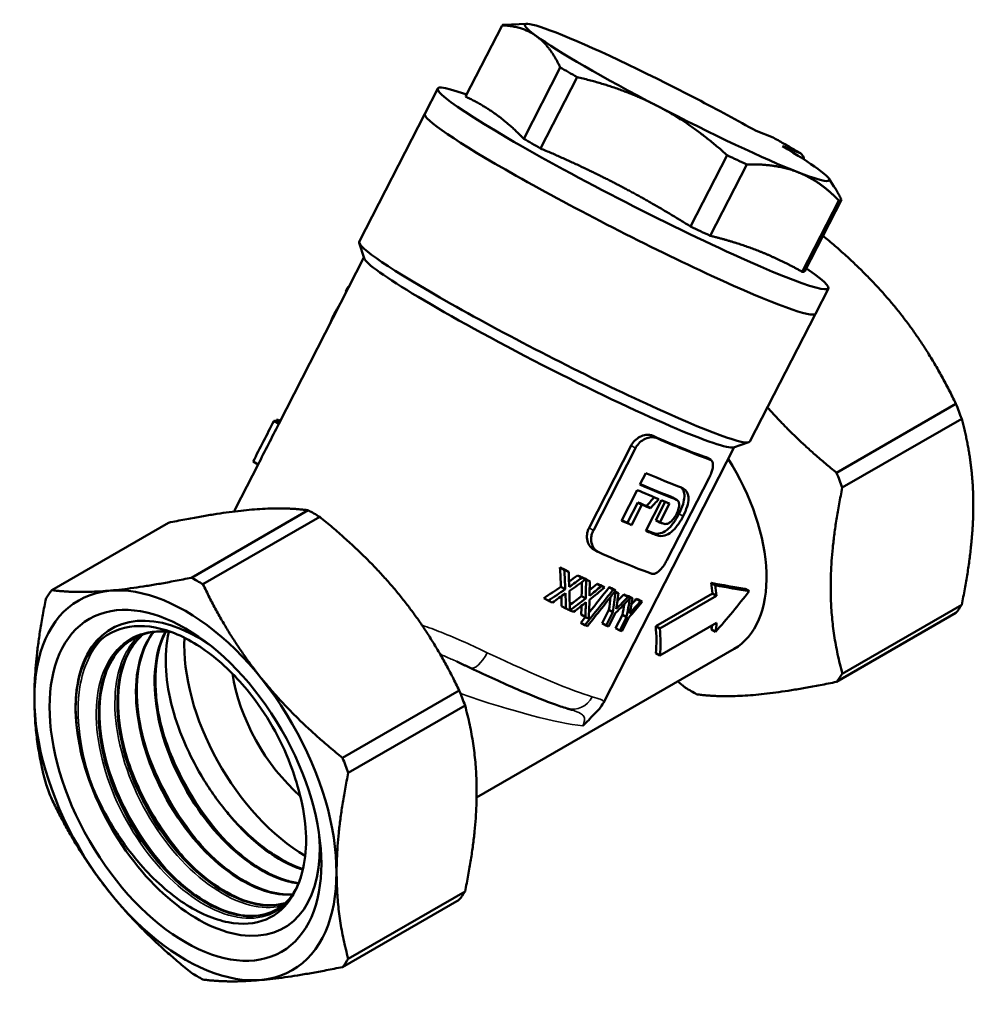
# Model space of a CAD drawing. Header units: millimetres. Extents: x 27 to 202, y 71 to 253.
# Tile 2 of 4: x 118 to 202, y 71 to 157. Entities that reach past the tile are written whole.
import ezdxf

# ---------------------------------------------------------------- set-up
doc = ezdxf.new("R2010")
doc.units = ezdxf.units.MM
doc.layers.add('Видимые тонкие (ГОСТ)', color=7, linetype='Continuous', lineweight=35)
doc.layers.add('Видимый контур (ГОСТ)', color=7, linetype='Continuous', lineweight=50)

msp = doc.modelspace()

# ---------------------------------------------------------------- linework, layer by layer
at = {"layer": 'Видимые тонкие (ГОСТ)'}
for p, q in [((145.753, 131.62), (145.811, 131.587)), ((172.203, 119.887), (171.825, 120.105)), ((174.108, 120.744), (173.741, 120.956)), ((178.764, 118.868), (178.405, 119.075)), ((175.715, 115.395), (175.361, 115.599)), ((176.376, 113.899), (176.016, 114.107)), ((168.504, 112.661), (168.126, 112.879)), ((174.07, 112.238), (173.716, 112.442))]:
    msp.add_line(p, q, dxfattribs=at)
for centre, major_axis, ratio, start_param, end_param in [((177.757, 149.47), (12.685, -6.493), 0.071162, 0.836458, 1.068361), ((158.561, 102.405), (-0.857, -1.807), 0.39264, 0, 1.493343), ((153.351, 106.266), (16.245, -8.316), 0.071162, 5.116974, 5.932652), ((153.147, 102.083), (16.375, -6.277), 0.12883, 4.989634, 5.836628), ((166.755, 98.958), (-0.554, -1.922), 0.936809, 0, 1.365954)]:
    msp.add_ellipse(centre, major_axis=major_axis, ratio=ratio, start_param=start_param, end_param=end_param, dxfattribs=at)
for points, knots in [([(137.109, 114.335), (137.094, 114.388), (137.086, 114.434), (137.082, 114.514), (137.088, 114.548), (137.102, 114.575)], [0.1151966, 0.1151966, 0.1151966, 0.1151966, 0.204168, 0.204168, 0.2975081, 0.2975081, 0.2975081, 0.2975081]), ([(142.098, 80.587), (141.047, 79.039), (139.303, 78.363), (137.275, 78.72), (135.247, 79.077), (132.951, 80.464), (130.919, 82.575), (128.886, 84.686), (127.134, 87.505), (126.07, 90.404), (125.007, 93.302), (124.64, 96.258), (125.067, 98.612), (125.494, 100.967), (126.712, 102.702), (128.458, 103.435), (129.303, 103.79), (130.269, 103.908), (131.299, 103.799)], [0.523357, 0.523357, 0.523357, 0.523357, 1.219581, 1.219581, 1.219581, 1.915646, 1.915646, 1.915646, 2.611556, 2.611556, 2.611556, 3.307315, 3.307315, 3.307315, 4.002927, 4.002927, 4.002927, 4.339437, 4.339437, 4.339437, 4.339437]), ([(159.202, 101.93), (158.567, 102.231), (157.909, 102.538), (156.56, 103.141), (155.869, 103.437), (155.167, 103.716), (154.612, 103.936), (154.043, 104.148), (153.467, 104.341)], [0, 0, 0, 0, 0.204168, 0.204168, 0.408336, 0.408336, 0.408336, 0.5696675, 0.5696675, 0.5696675, 0.5696675]), ([(124.603, 90.057), (123.455, 93.188), (123.042, 96.377), (123.466, 98.943), (123.753, 100.677), (124.419, 102.118), (125.387, 103.143)], [2.615652, 2.615652, 2.615652, 2.615652, 3.294087, 3.294087, 3.294087, 3.752243, 3.752243, 3.752243, 3.752243]), ([(141.402, 79.784), (140.607, 79.537), (139.71, 79.502), (138.753, 79.693), (136.7, 80.103), (134.389, 81.553), (132.362, 83.719), (130.337, 85.884), (128.61, 88.748), (127.59, 91.666), (126.571, 94.582), (126.266, 97.53), (126.759, 99.846), (127.093, 101.418), (127.793, 102.69), (128.771, 103.548)], [7.194321, 7.194321, 7.194321, 7.194321, 7.520628, 7.520628, 7.520628, 8.220681, 8.220681, 8.220681, 8.920254, 8.920254, 8.920254, 9.619365, 9.619365, 9.619365, 10.0938, 10.0938, 10.0938, 10.0938]), ([(155.059, 101.8), (155.382, 101.66), (155.702, 101.518), (156.188, 101.299), (156.357, 101.223), (156.524, 101.147)], [-0.3193427, -0.3193427, -0.3193427, -0.3193427, -0.204168, -0.204168, -0.1420625, -0.1420625, -0.1420625, -0.1420625]), ([(169.387, 97.542), (169.407, 97.581), (169.413, 97.614), (169.368, 97.797), (169.005, 97.886), (168.405, 98.059)], [0.4678194, 0.4678194, 0.4678194, 0.4678194, 0.5639132, 0.5639132, 1.040476, 1.040476, 1.040476, 1.040476]), ([(166.641, 96.905), (166.938, 96.796), (167.183, 96.695), (167.503, 96.512), (167.605, 96.431), (167.731, 96.242), (167.756, 96.133), (167.715, 95.864), (167.659, 95.71), (167.567, 95.51)], [-0.8303069, -0.8303069, -0.8303069, -0.8303069, -0.5639132, -0.5639132, -0.3682847, -0.3682847, -0.1726562, -0.1726562, 0, 0, 0, 0]), ([(136.525, 85.139), (136.336, 85.334), (136.149, 85.536), (135.964, 85.742), (133.801, 88.165), (131.984, 91.293), (130.923, 94.452), (130.813, 94.777), (130.712, 95.102), (130.619, 95.427)], [27.0518378, 27.0518378, 27.0518378, 27.0518378, 27.1100901, 27.1100901, 27.1100901, 27.7931887, 27.7931887, 27.7931887, 27.863481, 27.863481, 27.863481, 27.863481]), ([(134.892, 84.199), (134.167, 84.949), (133.473, 85.777), (132.827, 86.667), (131.124, 89.011), (129.771, 91.767), (128.985, 94.483)], [20.7686525, 20.7686525, 20.7686525, 20.7686525, 20.9918739, 20.9918739, 20.9918739, 21.5802957, 21.5802957, 21.5802957, 21.5802957]), ([(133.258, 83.255), (131.994, 84.57), (130.821, 86.119), (129.833, 87.801), (128.764, 89.622), (127.917, 91.592), (127.354, 93.54)], [14.4854672, 14.4854672, 14.4854672, 14.4854672, 14.8752199, 14.8752199, 14.8752199, 15.2971103, 15.2971103, 15.2971103, 15.2971103]), ([(131.623, 82.309), (129.861, 84.145), (128.279, 86.446), (127.117, 88.903), (126.544, 90.114), (126.075, 91.359), (125.721, 92.595)], [8.2022818, 8.2022818, 8.2022818, 8.2022818, 8.7460854, 8.7460854, 8.7460854, 9.013925, 9.013925, 9.013925, 9.013925])]:
    msp.add_open_spline(points, degree=3, knots=knots, dxfattribs=at)
msp.add_open_spline([(123.084, 97.06), (123.117, 98.882), (123.502, 100.498), (124.191, 101.777)], degree=3, dxfattribs=at)
at = {"layer": 'Видимый контур (ГОСТ)'}
for p, q in [((157.301, 150.723), (160.505, 156.982)), ((162.66, 157.117), (160.662, 157.025)), ((162.393, 147.033), (165.596, 153.292)), ((163.87, 146.18), (167.074, 152.439)), ((153.715, 149.222), (154.851, 151.441)), ((157.399, 150.915), (156.569, 151.185)), ((147.968, 137.996), (153.715, 149.222)), ((182.775, 147.719), (184.27, 147.134)), ((186.6, 145.789), (185.104, 146.374)), ((177.037, 139.329), (180.241, 145.587)), ((178.756, 138.518), (181.959, 144.777)), ((189.16, 143.551), (189.616, 142.852)), ((186.831, 135.356), (190.035, 141.615)), ((187.072, 135.399), (190.276, 141.658)), ((148.398, 136.541), (147.967, 137.888)), ((140.916, 122.026), (148.378, 136.602)), ((187.205, 135.658), (187.909, 135.141)), ((146.99, 134.044), (147.051, 134.009)), ((146.778, 133.626), (146.837, 133.592)), ((187.985, 131.678), (189.122, 133.898)), ((182.239, 120.453), (187.985, 131.678)), ((189.843, 117.719), (200.313, 123.764)), ((140.47, 122.251), (140.906, 121.999)), ((140.501, 122.29), (140.926, 122.045)), ((140.709, 122.357), (141, 122.189)), ((140.856, 122.359), (141.034, 122.256)), ((140.995, 122.349), (141.062, 122.31)), ((190.348, 116.417), (200.818, 122.461)), ((168.126, 112.879), (171.825, 120.105)), ((180.807, 119.95), (182.152, 120.389)), ((172.203, 119.887), (168.504, 112.661)), ((169.387, 97.541), (180.868, 119.97)), ((137.102, 114.575), (139.088, 118.453)), ((138.654, 118.704), (139.089, 118.452)), ((178.818, 118.843), (178.459, 119.05)), ((172.596, 116.68), (173.116, 117.695)), ((174.962, 110.057), (178.66, 117.282)), ((170.975, 113.513), (172.353, 116.205)), ((171.5, 113.341), (172.413, 115.123)), ((172.771, 114.916), (172.413, 115.123)), ((173.1, 112.619), (174.478, 115.31)), ((173.992, 113.566), (174.815, 115.175)), ((175.197, 115.025), (174.345, 113.362)), ((175.794, 115.357), (175.44, 115.562)), ((143.482, 114.427), (133.239, 108.513)), ((172.771, 114.916), (171.859, 113.134)), ((173.514, 114.605), (173.159, 114.81)), ((131.235, 113.333), (120.992, 107.42)), ((144.493, 113.844), (134.25, 107.93)), ((171.859, 113.134), (171.5, 113.341)), ((174.345, 113.362), (173.992, 113.566)), ((168.888, 110.788), (168.521, 111.001)), ((165.955, 109.194), (165.571, 109.416)), ((166.34, 109.018), (165.96, 109.238)), ((167.49, 108.502), (167.121, 108.715)), ((167.815, 108.359), (167.448, 108.57)), ((167.862, 108.338), (167.495, 108.549)), ((168.196, 108.191), (167.832, 108.402)), ((179.191, 107.853), (178.832, 108.061)), ((166.033, 107.494), (165.656, 107.711)), ((169.196, 107.762), (168.838, 107.968)), ((169.478, 107.643), (169.121, 107.849)), ((170.249, 107.471), (169.894, 107.675)), ((170.454, 107.388), (170.1, 107.592)), ((170.445, 107.246), (170.375, 107.286)), ((170.699, 107.144), (170.399, 107.317)), ((182.168, 107.334), (181.814, 107.538)), ((164.545, 106.499), (164.16, 106.721)), ((167.839, 106.695), (167.477, 106.904)), ((171.536, 106.821), (171.182, 107.025)), ((171.936, 106.673), (171.58, 106.879)), ((172.626, 106.434), (172.266, 106.642)), ((172.796, 106.379), (172.434, 106.589)), ((173.974, 104.264), (178.946, 107.134)), ((179.302, 106.929), (174.33, 104.058)), ((179.302, 106.929), (178.946, 107.134)), ((166.084, 105.805), (165.715, 106.018)), ((166.454, 105.641), (166.429, 105.656)), ((169.278, 104.517), (169.871, 105.677)), ((170.225, 105.473), (169.631, 104.313)), ((169.845, 104.23), (170.458, 105.428)), ((170.225, 105.473), (169.871, 105.677)), ((189.843, 99.368), (200.313, 105.413)), ((190.348, 100.087), (200.818, 106.132)), ((167.771, 104.358), (167.415, 104.564)), ((167.793, 105.063), (167.435, 105.27)), ((170.457, 104.079), (171.051, 105.239)), ((171.408, 105.033), (170.814, 103.873)), ((170.991, 103.812), (171.604, 105.009)), ((171.408, 105.033), (171.051, 105.239)), ((174.345, 101.688), (179.318, 104.559)), ((169.631, 104.313), (169.278, 104.517)), ((170.814, 103.873), (170.457, 104.079)), ((174.33, 104.058), (173.974, 104.264)), ((179.219, 103.755), (178.86, 103.962)), ((180.855, 102.264), (158.262, 89.219)), ((174.345, 101.688), (173.99, 101.893)), ((156.74, 98.608), (146.497, 92.694)), ((157.246, 97.305), (147.003, 91.391)), ((157.246, 80.975), (147.003, 75.061)), ((156.74, 80.256), (146.497, 74.342))]:
    msp.add_line(p, q, dxfattribs=at)
for centre, major_axis, ratio, start_param, end_param in [((175.85, 150.217), (-13.352, 6.835), 0.071162, 5.665907, 6.713105), ((175.391, 149.32), (-14.91, 7.633), 0.071162, 6.159299, 6.251912), ((175.85, 150.217), (13.352, -6.835), 0.071162, 3.571512, 4.61871), ((175.85, 150.217), (-13.352, 6.835), 0.071162, 4.61871, 5.665907), ((175.391, 149.32), (-14.91, 7.633), 0.071162, 0.891112, 1.015924), ((171.986, 142.67), (-17.135, 8.772), 0.071162, 5.866636, 9.841328), ((175.85, 150.217), (-13.352, 6.835), 0.071162, 4.203952, 4.61871), ((175.85, 150.217), (13.352, -6.835), 0.071162, 4.61871, 5.665907), ((170.85, 140.45), (-17.135, 8.772), 0.071162, 0, 3.141593), ((170.85, 140.45), (-17.135, 8.772), 0.071162, 0, 3.141593), ((172.187, 143.061), (-14.91, 7.633), 0.071162, 0.891112, 1.015924), ((175.85, 150.217), (-13.352, 6.835), 0.071162, 3.571512, 3.983693), ((175.391, 149.32), (-14.91, 7.633), 0.071162, 1.93831, 2.063122), ((175.85, 150.217), (13.352, -6.835), 0.071162, 5.665907, 6.713105), ((175.391, 149.32), (14.91, -7.633), 0.071162, 6.1271, 6.251912), ((172.187, 143.061), (-14.91, 7.633), 0.071162, 1.93831, 2.063122), ((165.104, 129.225), (-17.135, 8.772), 0.071162, 0, 3.141593), ((164.644, 128.327), (-16.245, 8.316), 0.071162, 0.070622, 3.070971), ((172.187, 143.061), (14.91, -7.633), 0.071162, 6.1271, 6.251912), ((-91.891, -372.806), (640.849, 1275.717), 0.010705, 1.167601, 1.167958), ((163.212, 125.528), (-16.755, 8.417), 0.081806, 6.051106, 6.067857), ((187.56, 121.951), (-10.625, 18.403), 0.57735, 4.416948, 4.484231), ((-219.305, -621.705), (640.849, 1275.717), 0.010705, 0.953563, 0.956981), ((-219.305, -621.705), (623.76, 1241.698), 0.010705, 0.934007, 0.937569), ((157.224, 113.832), (-16.755, 8.417), 0.081806, 6.249836, 6.281896), ((165.237, 129.485), (-28.601, -28.976), 0.365484, 5.292152, 5.296767), ((157.224, 113.832), (-16.755, 8.417), 0.081806, 6.104947, 6.149949), ((157.224, 113.832), (16.308, -8.192), 0.081806, 3.14097, 3.159859), ((-98.982, -386.658), (640.849, 1275.717), 0.010705, 1.165758, 1.165805), ((157.224, 113.832), (-16.755, 8.417), 0.081806, 6.051106, 6.0697), ((164.004, 127.076), (16.245, -8.316), 0.071162, 5.391011, 5.837276), ((164.004, 127.076), (-16.69, 8.544), 0.071162, 2.256931, 2.69107), ((174.006, 114.126), (6.849, -11.863), 0.57735, 0, 1.643726), ((162.547, 124.231), (16.69, -8.544), 0.071162, 5.433983, 5.708339), ((177.09, 115.906), (10.625, -18.403), 0.57735, 1.275355, 1.342638), ((162.027, 123.215), (-16.69, 8.544), 0.071162, 2.29239, 2.567789), ((162.027, 123.215), (16.245, -8.316), 0.071162, 5.458353, 5.710574), ((161.784, 122.74), (16.69, -8.544), 0.071162, 5.433983, 5.590682), ((161.319, 121.831), (16.245, -8.316), 0.071162, 5.499899, 5.564722), ((163.294, 125.689), (-30.241, -33.735), 0.322607, 1.537335, 1.559956), ((163.294, 125.689), (-31.069, -34.659), 0.322607, 1.540042, 1.563295), ((161.784, 122.74), (16.69, -8.544), 0.071162, 5.612199, 5.681257), ((143.988, 96.795), (-10.625, 18.403), 0.57735, 5.464146, 5.531429), ((161.319, 121.831), (-16.69, 8.544), 0.071162, 2.362773, 2.425836), ((160.407, 120.049), (-16.69, 8.544), 0.071162, 2.29239, 2.362773), ((160.407, 120.049), (16.245, -8.316), 0.071162, 5.458353, 5.499899), ((160.933, 121.077), (16.69, -8.544), 0.071162, 5.681257, 5.709382), ((160.407, 120.049), (-16.69, 8.544), 0.071162, 2.470607, 2.56529), ((160.407, 120.049), (16.245, -8.316), 0.071162, 5.647503, 5.708006), ((158.882, 117.071), (16.69, -8.544), 0.071162, 5.398524, 5.832662), ((157.672, 114.708), (16.245, -8.316), 0.071162, 5.25618, 5.283759), ((152.33, 104.271), (0.392, 30.978), 0.431657, 4.829109, 4.884686), ((157.672, 114.708), (-16.69, 8.544), 0.071162, 2.12614, 2.152861), ((152.33, 104.271), (0.402, 31.827), 0.431657, 4.819267, 4.873133), ((152.59, 104.78), (0.719, 32.247), 0.427499, 4.812477, 4.853722), ((133.745, 90.881), (10.625, -18.403), 0.57735, 2.322553, 2.389836), ((161.579, 122.339), (-24.998, -20.748), 0.435722, 1.404921, 1.433805), ((161.579, 122.339), (-25.683, -21.317), 0.435722, 1.400458, 1.441952), ((161.181, 121.562), (-25.463, -20.656), 0.442268, 1.420976, 1.474063), ((157.672, 114.708), (16.245, -8.316), 0.071162, 5.369045, 5.394004), ((154.118, 107.764), (0.392, 30.978), 0.431657, 4.690095, 4.729416), ((157.672, 114.708), (-16.69, 8.544), 0.071162, 2.2356, 2.259839), ((154.118, 107.764), (0.392, 30.978), 0.431657, 4.743001, 4.74321), ((157.672, 114.708), (16.245, -8.316), 0.071162, 5.397655, 5.423952), ((154.118, 107.764), (0.402, 31.827), 0.431657, 4.684271, 4.735888), ((157.672, 114.708), (-16.69, 8.544), 0.071162, 2.263386, 2.288935), ((154.407, 108.329), (0.719, 32.247), 0.427499, 4.677998, 4.717648), ((172.249, 113.112), (-18.147, 5.104), 0.178991, 1.991798, 2.175479), ((169.323, 111.422), (-6.849, 11.863), 0.57735, 4.04064, 4.118516), ((133.745, 90.881), (-10.625, 18.403), 0.57735, 0.228158, 0.295441), ((161.504, 122.193), (-24.768, -20.056), 0.442762, 1.327651, 1.384999), ((161.504, 122.193), (-25.446, -20.606), 0.442762, 1.339259, 1.394841), ((152.674, 104.944), (0.463, 31.907), 0.430865, 4.740852, 4.793939), ((159.665, 118.6), (-38.149, -49.641), 0.242541, 1.469142, 1.532847), ((159.143, 117.581), (-38.039, -49.415), 0.243476, 1.488052, 1.551911), ((159.665, 118.6), (-37.132, -48.317), 0.242541, 1.484, 1.530924), ((159.798, 118.861), (-25.683, -21.317), 0.435722, 1.534937, 1.575078), ((159.439, 118.16), (-25.463, -20.656), 0.442268, 1.555016, 1.606511), ((159.798, 118.861), (-24.998, -20.748), 0.435722, 1.544444, 1.570779), ((157.672, 114.708), (16.245, -8.316), 0.071162, 5.506019, 5.53024), ((157.672, 114.708), (-16.69, 8.544), 0.071162, 2.368725, 2.392286), ((157.734, 114.828), (16.245, -8.316), 0.071162, 5.593934, 5.61319), ((157.003, 113.401), (1.29, 33.018), 0.419879, 4.486342, 4.541292), ((157.734, 114.828), (-16.69, 8.544), 0.071162, 2.454264, 2.473005), ((157.672, 114.708), (-16.69, 8.544), 0.071162, 2.477885, 2.501875), ((157.346, 114.07), (1.489, 33.29), 0.417192, 4.479623, 4.521517), ((172.249, 113.112), (18.809, -5.29), 0.178991, 5.140215, 5.317348), ((169.323, 111.422), (7.099, -12.296), 0.57735, 0.895029, 0.970099), ((172.008, 112.972), (-16.606, -20.328), 0.436998, 1.472486, 1.649379), ((156.287, 112.001), (16.69, -8.544), 0.071162, 5.266017, 5.2912), ((161.302, 121.798), (-25.67, -21.276), 0.436124, 1.356432, 1.399398), ((152.287, 104.188), (0.666, 31.342), 0.427955, 4.779902, 4.807536), ((152.287, 104.188), (0.684, 32.201), 0.427955, 4.771709, 4.813224), ((159.765, 118.796), (-24.768, -20.056), 0.442762, 1.482577, 1.524013), ((159.765, 118.796), (-25.446, -20.606), 0.442762, 1.476584, 1.529837), ((159.524, 118.325), (-25.67, -21.276), 0.436124, 1.492642, 1.533932), ((154.101, 107.731), (0.684, 32.201), 0.427955, 4.638539, 4.67869), ((154.467, 108.447), (0.463, 31.907), 0.430865, 4.608404, 4.659899), ((157.003, 113.401), (1.256, 32.137), 0.419879, 4.486109, 4.522885), ((156.476, 112.371), (-25.94, -22.066), 0.428353, 1.752402, 1.806096), ((156.785, 112.974), (-26.111, -22.552), 0.423613, 1.736572, 1.779293), ((156.785, 112.974), (-25.415, -21.951), 0.423613, 1.756107, 1.780998), ((157.672, 114.708), (16.245, -8.316), 0.071162, 5.729789, 5.77544), ((158.86, 117.027), (1.29, 33.018), 0.419879, 4.35707, 4.41104), ((157.672, 114.708), (-16.69, 8.544), 0.071162, 2.58649, 2.630915), ((154.665, 108.833), (-25.94, -22.066), 0.428353, 1.881911, 1.937833), ((159.221, 117.732), (1.489, 33.29), 0.417192, 4.350239, 4.392478), ((154.945, 109.379), (-26.111, -22.552), 0.423613, 1.865956, 1.909269), ((154.945, 109.379), (-25.415, -21.951), 0.423613, 1.894143, 1.914602), ((157.672, 114.708), (16.245, -8.316), 0.071162, 5.863392, 5.887469), ((157.672, 114.708), (-16.69, 8.544), 0.071162, 2.716467, 2.739874), ((133.796, 90.911), (-7.575, 13.12), 0.57735, 5.405666, 10.302297), ((133.796, 90.911), (-7.575, 13.12), 0.57735, 5.405666, 10.302297), ((156.287, 112.001), (16.69, -8.544), 0.071162, 5.375681, 5.401431), ((156.287, 112.001), (16.69, -8.544), 0.071162, 5.403342, 5.427411), ((154.101, 107.731), (0.666, 31.342), 0.427955, 4.642879, 4.667856), ((158.86, 117.027), (1.256, 32.137), 0.419879, 4.35327, 4.385692), ((187.56, 121.951), (10.625, -18.403), 0.57735, 0.228158, 0.295441), ((159.665, 118.6), (-37.132, -48.317), 0.242541, 1.465454, 1.475873), ((156.287, 112.001), (16.69, -8.544), 0.071162, 5.508851, 5.533879), ((169.323, 111.422), (7.099, -12.296), 0.57735, 0.616073, 0.690983), ((155.986, 111.414), (16.69, -8.544), 0.071162, 5.532151, 5.550738), ((156.287, 112.001), (16.69, -8.544), 0.071162, 5.674427, 5.696036), ((156.287, 112.001), (16.69, -8.544), 0.071162, 5.803699, 5.825545), ((164.351, 108.551), (-6.849, 11.863), 0.57735, 3.829118, 4.04064), ((164.351, 108.551), (7.099, -12.296), 0.57735, 0.690983, 0.895029), ((169.323, 111.422), (-6.849, 11.863), 0.57735, 3.751422, 3.787175), ((143.326, 96.413), (7.575, -13.12), 0.57735, 3.874126, 5.488668), ((144.816, 97.273), (5.75, -9.959), 0.57735, 4.11795, 5.246174), ((177.09, 115.906), (10.625, -18.403), 0.57735, 0.228158, 0.295441), ((143.988, 96.795), (-10.625, 18.403), 0.57735, 4.416948, 4.484231), ((177.09, 115.906), (-10.625, 18.403), 0.57735, 2.322553, 2.389836), ((133.745, 90.881), (10.625, -18.403), 0.57735, 1.275355, 1.342638), ((133.745, 90.881), (-10.625, 18.403), 0.57735, 1.275355, 1.342638), ((140.868, 94.993), (6.719, -11.638), 0.57735, 4.994329, 5.047119), ((133.796, 90.911), (-6.719, 11.638), 0.57735, 3.903457, 3.956247), ((143.988, 96.795), (10.625, -18.403), 0.57735, 0.228158, 0.295441), ((133.745, 90.881), (10.625, -18.403), 0.57735, 0.228158, 0.295441), ((133.745, 90.881), (-10.625, 18.403), 0.57735, 2.322553, 2.389836)]:
    msp.add_ellipse(centre, major_axis=major_axis, ratio=ratio, start_param=start_param, end_param=end_param, dxfattribs=at)
for major_axis in [(9.369, -16.228), (-8.432, 14.604)]:
    msp.add_ellipse((132.719, 90.289), major_axis=major_axis, ratio=0.57735, dxfattribs=at)
for points, weights in [([(163.51, 156.034), (162.307, 156.906), (160.505, 156.982)], [1, 1.02930628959, 1.00107537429]), ([(165.596, 153.292), (164.713, 155.162), (163.51, 156.034)], [1.00107537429, 1.02930628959, 1]), ([(174.116, 149.91), (171.006, 151.529), (167.074, 152.439)], [1, 1.02930628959, 1.00107537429]), ([(159.987, 149.152), (158.784, 150.024), (157.301, 150.723)], [1, 1.04462609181, 1.0310963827]), ([(180.241, 145.587), (177.227, 148.292), (174.116, 149.91)], [1.00107537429, 1.02930628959, 1]), ([(162.393, 147.033), (161.19, 148.281), (159.987, 149.152)], [1.0310963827, 1.04462609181, 1]), ([(170.594, 143.028), (167.483, 144.647), (163.87, 146.18)], [1, 1.04462609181, 1.0310963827]), ([(186.456, 144.093), (184.549, 144.84), (181.959, 144.777)], [1, 1.02930628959, 1.00107537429]), ([(190.035, 141.615), (188.364, 143.346), (186.456, 144.093)], [1.00107537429, 1.02930628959, 1]), ([(177.037, 139.329), (173.704, 141.41), (170.594, 143.028)], [1.0310963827, 1.04462609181, 1]), ([(189.616, 142.852), (189.962, 142.324), (190.276, 141.658)], [1.01378287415, 1.01094603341, 1.00107537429]), ([(182.934, 137.211), (181.026, 137.958), (178.756, 138.518)], [1, 1.04462609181, 1.0310963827]), ([(195.21, 131.971), (192.531, 135.303), (188.664, 138.509)], [1, 1.0374540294, 1.01775780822]), ([(186.831, 135.356), (184.841, 136.464), (182.934, 137.211)], [1.0310963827, 1.04462609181, 1]), ([(200.313, 123.764), (198.08, 128.4), (195.21, 131.971)], [1.01449425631, 1.04025343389, 1]), ([(183.779, 123.461), (186.308, 120.579), (189.843, 117.719)], [1.1039668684, 1.09365876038, 1.0371238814]), ([(201.839, 114.886), (201.839, 118.713), (200.818, 122.461)], [1, 1.04025343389, 1.01449425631]), ([(190.348, 116.417), (188.427, 107.142), (190.348, 100.087)], [1.0371238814, 1.17540706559, 1.0371238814]), ([(143.482, 114.427), (139.28, 114.99), (131.235, 113.333)], [1.03773868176, 1.17610383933, 1.03773868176]), ([(200.818, 106.132), (201.839, 111.058), (201.839, 114.886)], [1.01449425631, 1.04025343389, 1]), ([(156.74, 98.608), (152.538, 107.335), (144.493, 113.844)], [1.03773868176, 1.17610383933, 1.03773868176]), ([(120.992, 107.42), (125.194, 106.857), (133.239, 108.513)], [1.02592304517, 1.16271278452, 1.02592304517]), ([(134.25, 107.93), (138.452, 99.203), (146.497, 92.694)], [1.02592304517, 1.16271278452, 1.02592304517]), ([(120.486, 90.371), (118.565, 97.426), (120.486, 106.7)], [1.02592304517, 1.16271278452, 1.02592304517]), ([(176.584, 98.857), (176.242, 99.134), (175.911, 99.409)], [1.0371238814, 1.04234063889, 1.0471637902]), ([(189.843, 99.368), (181.798, 97.711), (177.595, 98.274)], [1.0371238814, 1.17540706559, 1.0371238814]), ([(157.246, 80.975), (159.167, 90.249), (157.246, 97.305)], [1.03773868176, 1.17610383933, 1.03773868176]), ([(147.003, 91.391), (145.082, 82.117), (147.003, 75.061)], [1.02592304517, 1.16271278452, 1.02592304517]), ([(133.239, 73.832), (125.194, 80.341), (120.992, 89.068)], [1.02592304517, 1.16271278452, 1.02592304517]), ([(146.497, 74.342), (138.452, 72.686), (134.25, 73.248)], [1.02592304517, 1.16271278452, 1.02592304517])]:
    msp.add_rational_spline(points, weights, degree=2, dxfattribs=at)
for points in [[(184.334, 147.103), (184.313, 147.115), (184.291, 147.125), (184.27, 147.134)], [(178.405, 119.075), (178.424, 119.068), (178.442, 119.06), (178.459, 119.05)], [(175.361, 115.599), (175.389, 115.589), (175.416, 115.576), (175.44, 115.562)], [(136.992, 114.321), (137.022, 114.404), (137.058, 114.489), (137.102, 114.575)], [(140.456, 84.213), (141.321, 83.642), (142.198, 83.21), (143.034, 82.941)]]:
    msp.add_open_spline(points, degree=3, dxfattribs=at)
for points, knots in [([(184.334, 147.103), (184.503, 147.009), (184.669, 146.915), (184.997, 146.728), (185.159, 146.636), (185.477, 146.453), (185.633, 146.363), (185.94, 146.185), (186.091, 146.096), (186.387, 145.922), (186.532, 145.836), (186.675, 145.752)], [6.1693195, 6.1693195, 6.1693195, 6.1693195, 6.2152703, 6.2152703, 6.2612212, 6.2612212, 6.3071721, 6.3071721, 6.353123, 6.353123, 6.3990738, 6.3990738, 6.3990738, 6.3990738]), ([(186.6, 145.789), (186.701, 145.749), (186.8, 145.664), (186.915, 145.476), (186.956, 145.35), (186.973, 145.223)], [0.668821, 0.668821, 0.668821, 0.668821, 0.7248436, 0.7248436, 0.7739275, 0.7739275, 0.7739275, 0.7739275]), ([(145.753, 131.62), (145.8, 131.712), (145.849, 131.806), (145.942, 131.973), (145.987, 132.048), (146.069, 132.177), (146.133, 132.275), (146.212, 132.372)], [-0.1966302, -0.1966302, -0.1966302, -0.1966302, -0.1265496, -0.1265496, -0.0673481, -0.0673481, -0.0173264, -0.0173264, -0.0173264, -0.0173264]), ([(145.434, 130.85), (145.454, 130.922), (145.48, 130.999), (145.567, 131.23), (145.63, 131.368), (145.707, 131.528), (145.73, 131.574), (145.753, 131.62)], [-0.07595849, -0.07595849, -0.07595849, -0.07595849, -0.05421966, -0.05421966, -0.01552189, -0.01552189, 0, 0, 0, 0]), ([(171.825, 120.105), (171.911, 120.272), (172.022, 120.424), (172.286, 120.687), (172.435, 120.795), (172.765, 120.964), (172.945, 121.02), (173.231, 121.053), (173.339, 121.053), (173.547, 121.025), (173.648, 120.997), (173.741, 120.956)], [0, 0, 0, 0, 0.0565697, 0.0565697, 0.1130714, 0.1130714, 0.1747427, 0.1747427, 0.212929, 0.212929, 0.2520709, 0.2520709, 0.2520709, 0.2520709]), ([(174.108, 120.744), (173.991, 120.795), (173.864, 120.826), (173.599, 120.842), (173.463, 120.829), (173.148, 120.752), (172.97, 120.674), (172.652, 120.462), (172.512, 120.334), (172.32, 120.091), (172.256, 119.992), (172.203, 119.887)], [-0.2515138, -0.2515138, -0.2515138, -0.2515138, -0.2023892, -0.2023892, -0.1549284, -0.1549284, -0.0929655, -0.0929655, -0.0355129, -0.0355129, 0, 0, 0, 0]), ([(178.66, 117.282), (178.728, 117.414), (178.787, 117.546), (178.885, 117.803), (178.923, 117.926), (178.99, 118.21), (179.006, 118.362), (178.987, 118.612), (178.953, 118.71), (178.86, 118.82), (178.816, 118.85), (178.764, 118.868)], [-0.2484754, -0.2484754, -0.2484754, -0.2484754, -0.2039637, -0.2039637, -0.1608499, -0.1608499, -0.098292, -0.098292, -0.0375373, -0.0375373, 0, 0, 0, 0]), ([(176.016, 114.107), (176.163, 114.395), (176.287, 114.686), (176.443, 115.205), (176.484, 115.425), (176.497, 115.829), (176.465, 116.002), (176.353, 116.254), (176.287, 116.344), (176.204, 116.42), (176.202, 116.422), (176.199, 116.424)], [0, 0, 0, 0, 0.0973021, 0.0973021, 0.1788323, 0.1788323, 0.262991, 0.262991, 0.3265295, 0.3265295, 0.3283457, 0.3283457, 0.3283457, 0.3283457]), ([(176.225, 116.415), (176.345, 116.369), (176.454, 116.307), (176.629, 116.154), (176.697, 116.065), (176.817, 115.815), (176.852, 115.641), (176.845, 115.23), (176.804, 115.003), (176.646, 114.477), (176.523, 114.186), (176.376, 113.899)], [-0.4011767, -0.4011767, -0.4011767, -0.4011767, -0.330298, -0.330298, -0.2667238, -0.2667238, -0.1811478, -0.1811478, -0.0969489, -0.0969489, 0, 0, 0, 0]), ([(175.793, 114.093), (175.836, 114.176), (175.874, 114.259), (175.938, 114.42), (175.964, 114.497), (176.017, 114.694), (176.033, 114.807), (176.029, 115.021), (176.005, 115.113), (175.911, 115.282), (175.828, 115.352), (175.715, 115.395)], [-0.2324512, -0.2324512, -0.2324512, -0.2324512, -0.1993861, -0.1993861, -0.1689389, -0.1689389, -0.1199077, -0.1199077, -0.0667638, -0.0667638, 0, 0, 0, 0]), ([(173.716, 112.442), (173.943, 112.356), (174.166, 112.348), (174.574, 112.455), (174.768, 112.556), (175.144, 112.857), (175.317, 113.039), (175.578, 113.377), (175.669, 113.508), (175.848, 113.795), (175.935, 113.95), (176.016, 114.107)], [0, 0, 0, 0, 0.1335237, 0.1335237, 0.2488614, 0.2488614, 0.3524601, 0.3524601, 0.4117887, 0.4117887, 0.4762187, 0.4762187, 0.4762187, 0.4762187]), ([(174.62, 113.256), (174.678, 113.234), (174.741, 113.22), (174.867, 113.217), (174.93, 113.225), (175.081, 113.272), (175.168, 113.319), (175.346, 113.457), (175.433, 113.546), (175.62, 113.784), (175.713, 113.936), (175.793, 114.093)], [-0.2011827, -0.2011827, -0.2011827, -0.2011827, -0.1666429, -0.1666429, -0.1351281, -0.1351281, -0.0945739, -0.0945739, -0.0531169, -0.0531169, 0, 0, 0, 0]), ([(176.376, 113.899), (176.3, 113.751), (176.218, 113.606), (176.047, 113.33), (175.959, 113.201), (175.704, 112.865), (175.534, 112.681), (175.162, 112.374), (174.969, 112.267), (174.549, 112.142), (174.311, 112.146), (174.07, 112.238)], [-0.4787306, -0.4787306, -0.4787306, -0.4787306, -0.4176087, -0.4176087, -0.3592138, -0.3592138, -0.2563054, -0.2563054, -0.1415809, -0.1415809, 0, 0, 0, 0]), ([(168.521, 111.001), (168.409, 111.065), (168.309, 111.151), (168.113, 111.394), (168.03, 111.562), (167.938, 111.928), (167.926, 112.12), (167.962, 112.408), (167.982, 112.501), (168.04, 112.691), (168.079, 112.787), (168.126, 112.879)], [0.0141604, 0.0141604, 0.0141604, 0.0141604, 0.0639273, 0.0639273, 0.1297153, 0.1297153, 0.1916581, 0.1916581, 0.2211454, 0.2211454, 0.2524765, 0.2524765, 0.2524765, 0.2524765]), ([(168.504, 112.661), (168.438, 112.532), (168.388, 112.397), (168.325, 112.124), (168.312, 111.989), (168.319, 111.658), (168.362, 111.47), (168.509, 111.141), (168.612, 111.001), (168.814, 110.83), (168.897, 110.778), (168.986, 110.739)], [-0.2517899, -0.2517899, -0.2517899, -0.2517899, -0.2079285, -0.2079285, -0.1652756, -0.1652756, -0.1009866, -0.1009866, -0.0375196, -0.0375196, 0, 0, 0, 0]), ([(173.642, 108.862), (173.707, 108.84), (173.779, 108.839), (173.934, 108.878), (174.016, 108.917), (174.217, 109.051), (174.337, 109.161), (174.569, 109.426), (174.68, 109.576), (174.846, 109.843), (174.906, 109.949), (174.962, 110.057)], [-0.2483728, -0.2483728, -0.2483728, -0.2483728, -0.2019483, -0.2019483, -0.1570395, -0.1570395, -0.0953765, -0.0953765, -0.036638, -0.036638, 0, 0, 0, 0]), ([(124.573, 102.337), (125.309, 103.247), (126.262, 103.854), (128.481, 104.38), (129.72, 104.305), (132.317, 103.491), (133.648, 102.772), (136.226, 100.788), (137.45, 99.554), (139.299, 97.165), (139.982, 96.122), (141.17, 93.954), (141.672, 92.841), (142.07, 91.72)], [0, 0, 0, 0, 0.581408, 0.581408, 1.152304, 1.152304, 1.712683, 1.712683, 2.262542, 2.262542, 2.63669, 2.63669, 3.005764, 3.005764, 3.005764, 3.005764]), ([(129.911, 103.739), (129.455, 103.16), (129.091, 102.464), (128.835, 101.668), (128.15, 99.541), (128.238, 96.716), (129.066, 93.826), (129.893, 90.939), (131.452, 88.009), (133.375, 85.697), (135.296, 83.385), (137.566, 81.707), (139.654, 81.036), (140.517, 80.759), (141.347, 80.654), (142.111, 80.716)], [-16.25561, -16.25561, -16.25561, -16.25561, -15.993979, -15.993979, -15.993979, -15.295043, -15.295043, -15.295043, -14.596482, -14.596482, -14.596482, -13.898278, -13.898278, -13.898278, -13.609618, -13.609618, -13.609618, -13.609618]), ([(142.116, 80.724), (141.144, 80.649), (140.067, 80.842), (138.952, 81.309), (136.832, 82.197), (134.592, 84.068), (132.755, 86.505), (130.918, 88.941), (129.499, 91.924), (128.832, 94.787), (128.164, 97.649), (128.254, 100.368), (129.095, 102.337), (129.318, 102.861), (129.595, 103.331), (129.918, 103.742)], [19.893911, 19.893911, 19.893911, 19.893911, 20.26051, 20.26051, 20.26051, 20.958049, 20.958049, 20.958049, 21.655283, 21.655283, 21.655283, 22.352228, 22.352228, 22.352228, 22.537779, 22.537779, 22.537779, 22.537779]), ([(131.448, 103.753), (131.199, 103.782), (130.953, 103.797), (129.831, 103.801), (129.009, 103.613), (128.298, 103.247)], [3.6253142, 3.6253142, 3.6253142, 3.6253142, 3.7369006, 3.7369006, 4.1490092, 4.1490092, 4.1490092, 4.1490092]), ([(129.928, 103.748), (129.723, 103.482), (129.538, 103.191), (128.934, 102.036), (128.639, 101.01), (128.391, 98.766), (128.428, 97.525), (128.818, 94.973), (129.173, 93.631), (130.154, 91.007), (130.791, 89.692), (132.263, 87.254), (133.116, 86.1), (134.924, 84.097), (135.901, 83.222), (137.849, 81.856), (138.844, 81.347), (140.605, 80.786), (141.402, 80.679), (142.127, 80.729)], [0.286525, 0.286525, 0.286525, 0.286525, 0.449189, 0.449189, 0.88575, 0.88575, 1.313814, 1.313814, 1.740873, 1.740873, 2.168971, 2.168971, 2.597684, 2.597684, 3.026236, 3.026236, 3.453845, 3.453845, 3.828905, 3.828905, 3.828905, 3.828905]), ([(142.638, 81.694), (141.945, 81.776), (141.217, 81.978), (140.473, 82.301), (138.347, 83.224), (136.112, 85.126), (134.289, 87.583), (132.467, 90.038), (131.071, 93.03), (130.43, 95.887), (129.784, 98.768), (129.912, 101.491), (130.798, 103.437), (130.853, 103.558), (130.911, 103.676), (130.972, 103.791)], [26.311963, 26.311963, 26.311963, 26.311963, 26.556179, 26.556179, 26.556179, 27.253989, 27.253989, 27.253989, 27.951175, 27.951175, 27.951175, 28.654028, 28.654028, 28.654028, 28.697783, 28.697783, 28.697783, 28.697783]), ([(130.964, 103.79), (130.808, 103.498), (130.67, 103.186), (130.552, 102.855), (129.805, 100.77), (129.835, 97.956), (130.621, 95.053), (131.406, 92.153), (132.939, 89.187), (134.854, 86.829), (136.768, 84.472), (139.046, 82.741), (141.154, 82.024), (141.66, 81.852), (142.156, 81.738), (142.635, 81.683)], [-22.415654, -22.415654, -22.415654, -22.415654, -22.304203, -22.304203, -22.304203, -21.601091, -21.601091, -21.601091, -20.898516, -20.898516, -20.898516, -20.196459, -20.196459, -20.196459, -20.027615, -20.027615, -20.027615, -20.027615]), ([(130.992, 103.791), (130.561, 102.955), (130.272, 101.939), (130.025, 99.709), (130.063, 98.468), (130.452, 95.917), (130.808, 94.575), (131.788, 91.951), (132.426, 90.636), (133.898, 88.198), (134.751, 87.044), (136.558, 85.04), (137.535, 84.165), (139.483, 82.799), (140.478, 82.291), (141.837, 81.858), (142.25, 81.765), (142.65, 81.712)], [0.454528, 0.454528, 0.454528, 0.454528, 0.88575, 0.88575, 1.313814, 1.313814, 1.740873, 1.740873, 2.168971, 2.168971, 2.597684, 2.597684, 3.026236, 3.026236, 3.453845, 3.453845, 3.64527, 3.64527, 3.64527, 3.64527]), ([(131.257, 103.772), (131.017, 102.746), (130.935, 101.591), (131.089, 99.293), (131.276, 98.187), (131.876, 95.944), (132.281, 94.818), (132.786, 93.71)], [1.820814, 1.820814, 1.820814, 1.820814, 2.262542, 2.262542, 2.63669, 2.63669, 3.005764, 3.005764, 3.005764, 3.005764]), ([(128.3, 103.243), (126.991, 102.563), (126.011, 101.292), (125.507, 99.59), (124.867, 97.427), (125.002, 94.584), (125.868, 91.698), (126.739, 88.791), (128.344, 85.864), (130.3, 83.579), (132.246, 81.306), (134.524, 79.687), (136.601, 79.083), (138.233, 78.608), (139.731, 78.762), (140.883, 79.495)], [-3.955983, -3.955983, -3.955983, -3.955983, -3.406911, -3.406911, -3.406911, -2.709208, -2.709208, -2.709208, -2.006702, -2.006702, -2.006702, -1.307823, -1.307823, -1.307823, -0.758567, -0.758567, -0.758567, -0.758567]), ([(140.719, 79.394), (139.468, 78.682), (137.839, 78.626), (136.091, 79.262), (133.989, 80.027), (131.732, 81.788), (129.847, 84.153), (127.961, 86.517), (126.462, 89.468), (125.701, 92.344), (124.941, 95.22), (124.926, 97.999), (125.673, 100.061), (126.174, 101.445), (127.018, 102.499), (128.103, 103.133)], [7.069647, 7.069647, 7.069647, 7.069647, 7.649229, 7.649229, 7.649229, 8.346643, 8.346643, 8.346643, 9.043905, 9.043905, 9.043905, 9.741019, 9.741019, 9.741019, 10.209192, 10.209192, 10.209192, 10.209192]), ([(127.907, 103.021), (127.174, 102.549), (126.557, 101.856), (125.665, 100.149), (125.37, 99.122), (125.122, 96.878), (125.159, 95.637), (125.549, 93.086), (125.905, 91.744), (126.885, 89.12), (127.523, 87.805), (128.994, 85.367), (129.847, 84.213), (131.655, 82.209), (132.632, 81.334), (134.58, 79.969), (135.575, 79.46), (137.45, 78.863), (138.353, 78.766), (139.656, 78.936), (140.126, 79.081), (140.552, 79.3)], [0, 0, 0, 0, 0.449189, 0.449189, 0.88575, 0.88575, 1.313814, 1.313814, 1.740873, 1.740873, 2.168971, 2.168971, 2.597684, 2.597684, 3.026236, 3.026236, 3.453845, 3.453845, 3.880537, 3.880537, 4.148568, 4.148568, 4.148568, 4.148568]), ([(128.957, 103.516), (128.162, 102.819), (127.552, 101.849), (127.18, 100.659), (126.508, 98.512), (126.615, 95.668), (127.464, 92.769), (128.312, 89.873), (129.892, 86.946), (131.83, 84.646), (133.765, 82.35), (136.041, 80.698), (138.126, 80.059), (139.339, 79.687), (140.481, 79.66), (141.467, 79.958)], [-10.092149, -10.092149, -10.092149, -10.092149, -9.703694, -9.703694, -9.703694, -9.002692, -9.002692, -9.002692, -8.302513, -8.302513, -8.302513, -7.603248, -7.603248, -7.603248, -7.196393, -7.196393, -7.196393, -7.196393]), ([(141.474, 79.962), (140.296, 79.611), (138.894, 79.726), (137.421, 80.323), (135.294, 81.185), (133.037, 83.043), (131.182, 85.48), (129.328, 87.916), (127.89, 90.911), (127.21, 93.789), (126.53, 96.666), (126.614, 99.403), (127.456, 101.384), (127.825, 102.25), (128.337, 102.97), (128.964, 103.519)], [13.480661, 13.480661, 13.480661, 13.480661, 13.966023, 13.966023, 13.966023, 14.667099, 14.667099, 14.667099, 15.367711, 15.367711, 15.367711, 16.067878, 16.067878, 16.067878, 16.374336, 16.374336, 16.374336, 16.374336]), ([(128.965, 103.527), (128.482, 103.1), (128.068, 102.563), (127.299, 101.093), (127.004, 100.066), (126.756, 97.822), (126.794, 96.581), (127.183, 94.03), (127.539, 92.688), (128.52, 90.063), (129.157, 88.749), (130.629, 86.31), (131.482, 85.157), (133.289, 83.153), (134.266, 82.278), (136.214, 80.912), (137.209, 80.404), (139.084, 79.806), (139.987, 79.709), (141.026, 79.845), (141.258, 79.894), (141.48, 79.96)], [0.123243, 0.123243, 0.123243, 0.123243, 0.449189, 0.449189, 0.88575, 0.88575, 1.313814, 1.313814, 1.740873, 1.740873, 2.168971, 2.168971, 2.597684, 2.597684, 3.026236, 3.026236, 3.453845, 3.453845, 3.880537, 3.880537, 4.007667, 4.007667, 4.007667, 4.007667]), ([(123.084, 97.06), (123.081, 98.325), (123.252, 99.485), (123.909, 101.412), (124.303, 102.004), (124.573, 102.337)], [0, 0, 0, 0, 0.4639856, 0.4639856, 0.8939531, 0.8939531, 0.8939531, 0.8939531]), ([(156.524, 101.147), (156.604, 101.111), (156.684, 101.074), (156.842, 101.001), (156.921, 100.965), (157.079, 100.892), (157.158, 100.855), (157.315, 100.782), (157.393, 100.745), (157.549, 100.671), (157.626, 100.635), (157.704, 100.598)], [-0.1420625, -0.1420625, -0.1420625, -0.1420625, -0.11365, -0.11365, -0.0852375, -0.0852375, -0.056825, -0.056825, -0.0284125, -0.0284125, 0, 0, 0, 0]), ([(157.704, 100.598), (158.446, 100.246), (159.167, 99.911), (160.543, 99.283), (161.2, 98.99), (162.435, 98.454), (163.014, 98.211), (164.08, 97.779), (164.568, 97.591), (165.45, 97.271), (165.843, 97.14), (166.201, 97.037)], [5.7342526, 5.7342526, 5.7342526, 5.7342526, 5.897388, 5.897388, 6.0605235, 6.0605235, 6.223659, 6.223659, 6.3867944, 6.3867944, 6.5499299, 6.5499299, 6.5499299, 6.5499299]), ([(124.603, 90.057), (124.331, 90.701), (123.933, 91.747), (123.265, 94.435), (123.087, 95.795), (123.084, 97.06)], [0, 0, 0, 0, 0.2129088, 0.2129088, 0.4428343, 0.4428343, 0.4428343, 0.4428343]), ([(166.64, 96.904), (166.635, 96.906), (166.623, 96.91), (166.588, 96.922), (166.565, 96.929), (166.512, 96.945), (166.481, 96.955), (166.412, 96.975), (166.374, 96.987), (166.292, 97.011), (166.248, 97.023), (166.201, 97.037)], [0.8303069, 0.8303069, 0.8303069, 0.8303069, 0.8723407, 0.8723407, 0.9143745, 0.9143745, 0.9564083, 0.9564083, 0.9984422, 0.9984422, 1.040476, 1.040476, 1.040476, 1.040476]), ([(168.227, 96.165), (168.305, 96.255), (168.38, 96.335), (168.522, 96.484), (168.59, 96.552), (168.725, 96.689), (168.791, 96.756), (168.932, 96.904), (169.007, 96.985), (169.179, 97.2), (169.28, 97.332), (169.387, 97.541)], [0.0967578, 0.0967578, 0.0967578, 0.0967578, 0.1709701, 0.1709701, 0.2451824, 0.2451824, 0.3193947, 0.3193947, 0.3936071, 0.3936071, 0.4678194, 0.4678194, 0.4678194, 0.4678194]), ([(168.227, 96.165), (168.183, 96.116), (168.139, 96.068), (167.932, 95.845), (167.754, 95.673), (167.57, 95.513), (167.569, 95.512), (167.567, 95.51)], [0.10817255, 0.10817255, 0.10817255, 0.10817255, 0.12857045, 0.12857045, 0.20205597, 0.20205597, 0.20269737, 0.20269737, 0.20269737, 0.20269737]), ([(132.786, 93.71), (133.075, 93.075), (133.507, 92.167), (134.775, 90.017), (135.497, 88.983), (136.283, 88.03)], [0, 0, 0, 0, 0.2113345, 0.2113345, 0.4315178, 0.4315178, 0.4315178, 0.4315178]), ([(142.07, 91.72), (142.299, 91.077), (142.609, 90.153), (143.123, 87.906), (143.269, 86.799), (143.294, 85.748)], [0, 0, 0, 0, 0.2113345, 0.2113345, 0.4315178, 0.4315178, 0.4315178, 0.4315178]), ([(142.098, 80.587), (141.527, 79.622), (140.74, 78.924), (138.811, 78.123), (137.682, 78.039), (135.22, 78.516), (133.909, 79.084), (131.27, 80.817), (129.97, 81.975), (127.931, 84.314), (127.149, 85.374), (125.739, 87.64), (125.118, 88.836), (124.603, 90.057)], [0, 0, 0, 0, 0.534034, 0.534034, 1.078571, 1.078571, 1.633607, 1.633607, 2.19914, 2.19914, 2.596663, 2.596663, 2.999251, 2.999251, 2.999251, 2.999251]), ([(136.283, 88.03), (138.158, 85.646), (140.413, 83.858), (142.52, 83.064), (142.689, 83), (142.856, 82.943), (143.022, 82.893)], [-27.2069954, -27.2069954, -27.2069954, -27.2069954, -26.5092654, -26.5092654, -26.5092654, -26.4535284, -26.4535284, -26.4535284, -26.4535284]), ([(136.729, 87.506), (137.536, 86.588), (138.389, 85.772), (139.707, 84.728), (140.104, 84.446), (140.456, 84.213)], [0.031275, 0.031275, 0.031275, 0.031275, 0.4124315, 0.4124315, 0.598632, 0.598632, 0.598632, 0.598632]), ([(143.024, 82.906), (142.676, 83.012), (142.322, 83.146), (141.965, 83.308), (140.186, 84.113), (138.339, 85.591), (136.729, 87.506)], [32.7379508, 32.7379508, 32.7379508, 32.7379508, 32.8549243, 32.8549243, 32.8549243, 33.4373908, 33.4373908, 33.4373908, 33.4373908]), ([(143.296, 85.168), (143.276, 84.144), (143.135, 83.201), (142.631, 81.539), (142.324, 80.969), (142.098, 80.587)], [0.031275, 0.031275, 0.031275, 0.031275, 0.4124315, 0.4124315, 0.7785666, 0.7785666, 0.7785666, 0.7785666]), ([(140.884, 79.492), (141.564, 79.929), (142.126, 80.589), (142.64, 81.67), (142.742, 81.93), (142.831, 82.204)], [0, 0, 0, 0, 0.4526919, 0.4526919, 0.5845753, 0.5845753, 0.5845753, 0.5845753])]:
    msp.add_open_spline(points, degree=3, knots=knots, dxfattribs=at)

doc.saveas('drawing.dxf')
